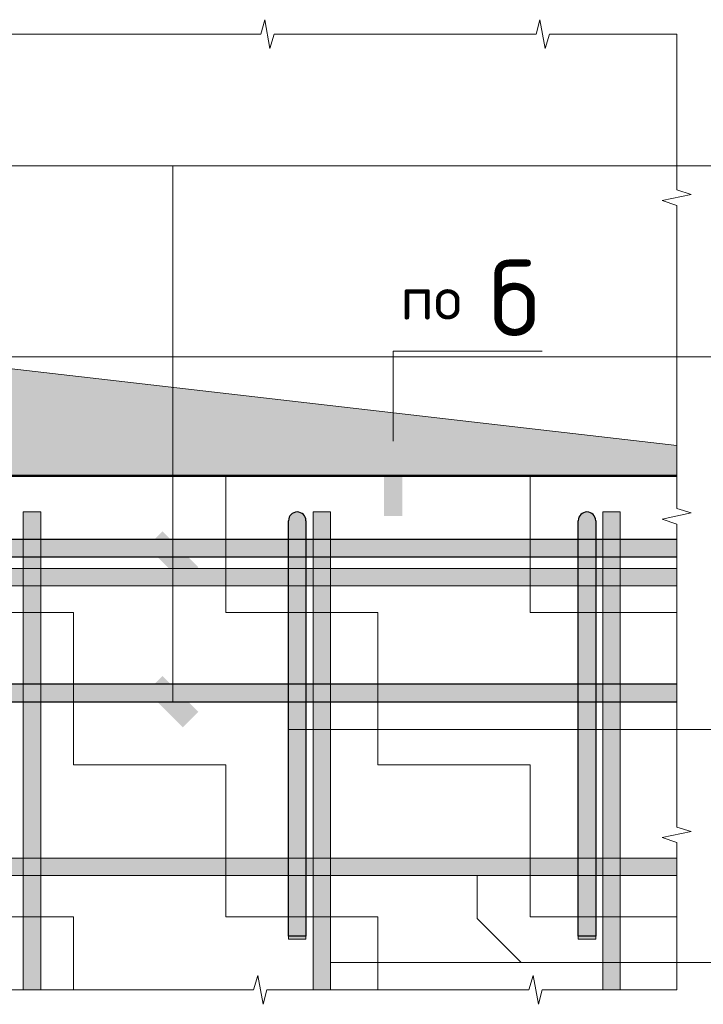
# Model space of a CAD drawing. Header units: metres. Extents: x -38 to 107, y -15 to 21.
# Tile 140 of 167: x 74.303 to 74.775, y 8.025 to 8.705. Entities that reach past the tile are written whole.
import ezdxf

# ---------------------------------------------------------------- set-up
doc = ezdxf.new("R2010")
doc.units = ezdxf.units.M
doc.layers.add('XR$3$_3898', color=7, linetype='Continuous')
doc.layers.add('XR$5$_3898', color=7, linetype='Continuous')
doc.layers.add('XR$4$Текст_ примечание', color=7, linetype='Continuous', lineweight=13)
doc.layers.add('XR$5$Арм.стержн. Арматура края', color=96, linetype='Continuous', lineweight=35)
doc.styles.add('ISOCPEUR', font='txt')
pattern_1 = [(0, (0.21, 0.21), (0.105, 0.105), [0.105, -0.105]), (90, (0.21, 0.21), (-0.105, 0.105), [0.105, -0.105])]

# ---------------------------------------------------------------- blocks, each defined once
blk = doc.blocks.new('ЭЛЕМЕНТ_УЗОРА_6')
at = {"color": 7, "linetype": 'Continuous', "lineweight": 13, "transparency": 33554687}
for p, q in [((74.75638, 8.6946), (74.75638, 8.6946)), ((74.75638, 8.0346), (74.75638, 8.0346)), ((74.75638, 8.0346), (74.75638, 8.0346))]:
    blk.add_line(p, q, dxfattribs=at)
for points in [[(74.18638, 8.6946), (74.27929, 8.6946), (74.28195, 8.7046), (74.28556, 8.6846), (74.2886, 8.6946), (74.37638, 8.6946)], [(74.37638, 8.6946), (74.46929, 8.6946), (74.47195, 8.7046), (74.47556, 8.6846), (74.4786, 8.6946), (74.56638, 8.6946)], [(74.56638, 8.6946), (74.65929, 8.6946), (74.66195, 8.7046), (74.66556, 8.6846), (74.6686, 8.6946), (74.75638, 8.6946)], [(74.75638, 8.6946), (74.75638, 8.6946), (74.75638, 8.58702), (74.76638, 8.58394), (74.74638, 8.57976), (74.75638, 8.57624), (74.75638, 8.4746)], [(74.75638, 8.4746), (74.75638, 8.36702), (74.76638, 8.36394), (74.74638, 8.35976), (74.75638, 8.35624), (74.75638, 8.2546)], [(74.75638, 8.2546), (74.75638, 8.14702), (74.76638, 8.14394), (74.74638, 8.13976), (74.75638, 8.13624), (74.75638, 8.0346)], [(74.37638, 8.0346), (74.28347, 8.0346), (74.28081, 8.0246), (74.2772, 8.0446), (74.27416, 8.0346), (74.18638, 8.0346)], [(74.56638, 8.0346), (74.47347, 8.0346), (74.47081, 8.0246), (74.4672, 8.0446), (74.46416, 8.0346), (74.37638, 8.0346)], [(74.75638, 8.0346), (74.66347, 8.0346), (74.66081, 8.0246), (74.6572, 8.0446), (74.65416, 8.0346), (74.56638, 8.0346)]]:
    blk.add_lwpolyline(points, dxfattribs=at)
blk = doc.blocks.new('СЛОЖНЫЙ_ОБЪЕКТ_14')
at = {"linetype": 'Continuous', "lineweight": 13, "transparency": 33554687}
blk.add_hatch(color=7, dxfattribs=at).paths.add_polyline_path([(73.80638, 8.3256), (74.75638, 8.3256), (74.75638, 8.3136), (73.80638, 8.3136)], flags=16)
at = {"color": 7, "linetype": 'Continuous', "lineweight": 13, "transparency": 33554687}
blk.add_lwpolyline([(73.80638, 8.3256), (74.75638, 8.3256), (74.75638, 8.3136), (73.80638, 8.3136), (73.80638, 8.3256)], close=True, dxfattribs=at)
blk = doc.blocks.new('СЛОЖНЫЙ_ОБЪЕКТ_15')
at = {"linetype": 'Continuous', "lineweight": 13, "transparency": 33554687}
blk.add_hatch(color=7, dxfattribs=at).paths.add_polyline_path([(73.80638, 8.1256), (74.75638, 8.1256), (74.75638, 8.1136), (73.80638, 8.1136)], flags=16)
at = {"color": 7, "linetype": 'Continuous', "lineweight": 13, "transparency": 33554687}
blk.add_lwpolyline([(73.80638, 8.1256), (74.75638, 8.1256), (74.75638, 8.1136), (73.80638, 8.1136), (73.80638, 8.1256)], close=True, dxfattribs=at)
blk = doc.blocks.new('СЛОЖНЫЙ_ОБЪЕКТ_16')
at = {"linetype": 'Continuous', "lineweight": 25, "transparency": 33554687}
blk.add_hatch(color=8, dxfattribs=at).paths.add_polyline_path([(73.85638, 8.3336), (74.75638, 8.3336), (74.75638, 8.3456), (73.85638, 8.3456)])
at = {"color": 7, "linetype": 'Continuous', "lineweight": 25, "transparency": 33554687}
blk.add_line((73.85638, 8.3336), (74.75638, 8.3336), dxfattribs=at)
blk.add_lwpolyline([(74.75638, 8.3456), (73.85638, 8.3456), (73.85638, 8.3336)], dxfattribs=at)
blk = doc.blocks.new('СЛОЖНЫЙ_ОБЪЕКТ_21')
at = {"linetype": 'Continuous', "lineweight": 13, "true_color": 0xc5c5c5, "transparency": 33554687}
for points in [[(74.4889, 8.36104), (74.48953, 8.36213), (74.49036, 8.36306), (74.49138, 8.3638), (74.49253, 8.36431), (74.49375, 8.36457), (74.49501, 8.36457), (74.49623, 8.36431), (74.49738, 8.3638), (74.49839, 8.36306), (74.49923, 8.36213), (74.49986, 8.36104), (74.50025, 8.35985), (74.50038, 8.3586), (74.50038, 8.0716), (74.48838, 8.0716), (74.48838, 8.3586), (74.48851, 8.35985)], [(74.48838, 8.0716), (74.50038, 8.0716), (74.50038, 8.0696), (74.48838, 8.0696)]]:
    blk.add_hatch(color=9, dxfattribs=at).paths.add_polyline_path(points, flags=16)
at = {"color": 7, "linetype": 'Continuous', "lineweight": 25, "transparency": 33554687}
blk.add_lwpolyline([(74.50038, 8.3586), (74.50038, 8.0716), (74.48838, 8.0716), (74.48838, 8.3586)], dxfattribs=at)
at = {"color": 7, "linetype": 'Continuous', "lineweight": 13, "transparency": 33554687}
blk.add_lwpolyline([(74.48838, 8.0716), (74.50038, 8.0716), (74.50038, 8.0696), (74.48838, 8.0696), (74.48838, 8.0716)], close=True, dxfattribs=at)
at = {"color": 7, "linetype": 'Continuous', "lineweight": 25, "transparency": 33554687}
blk.add_arc((74.49438, 8.3586), 0.006, 0, 180, dxfattribs=at)
blk = doc.blocks.new('СЛОЖНЫЙ_ОБЪЕКТ_22')
at = {"linetype": 'Continuous', "lineweight": 13, "transparency": 33554687}
blk.add_hatch(color=7, dxfattribs=at).paths.add_polyline_path([(74.31738, 8.0346), (74.31738, 8.3646), (74.30538, 8.3646), (74.30538, 8.0346)])
at = {"color": 7, "linetype": 'Continuous', "lineweight": 13, "transparency": 33554687}
blk.add_lwpolyline([(74.31738, 8.0346), (74.31738, 8.3646), (74.30538, 8.3646), (74.30538, 8.0346), (74.31738, 8.0346)], close=True, dxfattribs=at)
blk = doc.blocks.new('СЛОЖНЫЙ_ОБЪЕКТ_23')
at = {"linetype": 'Continuous', "lineweight": 13, "transparency": 33554687}
blk.add_hatch(color=7, dxfattribs=at).paths.add_polyline_path([(74.51738, 8.0346), (74.51738, 8.3646), (74.50538, 8.3646), (74.50538, 8.0346)])
at = {"color": 7, "linetype": 'Continuous', "lineweight": 13, "transparency": 33554687}
blk.add_lwpolyline([(74.51738, 8.0346), (74.51738, 8.3646), (74.50538, 8.3646), (74.50538, 8.0346), (74.51738, 8.0346)], close=True, dxfattribs=at)
blk = doc.blocks.new('СЛОЖНЫЙ_ОБЪЕКТ_24')
at = {"linetype": 'Continuous', "lineweight": 13, "true_color": 0xc5c5c5, "transparency": 33554687}
for points in [[(74.6889, 8.36104), (74.68953, 8.36213), (74.69036, 8.36306), (74.69138, 8.3638), (74.69253, 8.36431), (74.69375, 8.36457), (74.69501, 8.36457), (74.69623, 8.36431), (74.69738, 8.3638), (74.69839, 8.36306), (74.69923, 8.36213), (74.69986, 8.36104), (74.70025, 8.35985), (74.70038, 8.3586), (74.70038, 8.0716), (74.68838, 8.0716), (74.68838, 8.3586), (74.68851, 8.35985)], [(74.68838, 8.0716), (74.70038, 8.0716), (74.70038, 8.0696), (74.68838, 8.0696)]]:
    blk.add_hatch(color=9, dxfattribs=at).paths.add_polyline_path(points, flags=16)
at = {"color": 7, "linetype": 'Continuous', "lineweight": 25, "transparency": 33554687}
blk.add_lwpolyline([(74.70038, 8.3586), (74.70038, 8.0716), (74.68838, 8.0716), (74.68838, 8.3586)], dxfattribs=at)
at = {"color": 7, "linetype": 'Continuous', "lineweight": 13, "transparency": 33554687}
blk.add_lwpolyline([(74.68838, 8.0716), (74.70038, 8.0716), (74.70038, 8.0696), (74.68838, 8.0696), (74.68838, 8.0716)], close=True, dxfattribs=at)
at = {"color": 7, "linetype": 'Continuous', "lineweight": 25, "transparency": 33554687}
blk.add_arc((74.69438, 8.3586), 0.006, 0, 180, dxfattribs=at)
blk = doc.blocks.new('СЛОЖНЫЙ_ОБЪЕКТ_25')
at = {"linetype": 'Continuous', "lineweight": 13, "transparency": 33554687}
blk.add_hatch(color=7, dxfattribs=at).paths.add_polyline_path([(74.71738, 8.0346), (74.71738, 8.3646), (74.70538, 8.3646), (74.70538, 8.0346)])
at = {"color": 7, "linetype": 'Continuous', "lineweight": 13, "transparency": 33554687}
blk.add_lwpolyline([(74.71738, 8.0346), (74.71738, 8.3646), (74.70538, 8.3646), (74.70538, 8.0346), (74.71738, 8.0346)], close=True, dxfattribs=at)
blk = doc.blocks.new('СЛОЖНЫЙ_ОБЪЕКТ_27')
at = {"linetype": 'Continuous', "lineweight": 25, "transparency": 33554687}
blk.add_hatch(color=8, dxfattribs=at).paths.add_polyline_path([(73.85638, 8.2336), (74.75638, 8.2336), (74.75638, 8.2456), (73.85638, 8.2456)])
at = {"color": 7, "linetype": 'Continuous', "lineweight": 25, "transparency": 33554687}
blk.add_line((73.85638, 8.2336), (74.75638, 8.2336), dxfattribs=at)
blk.add_lwpolyline([(74.75638, 8.2456), (73.85638, 8.2456), (73.85638, 8.2336)], dxfattribs=at)
blk = doc.blocks.new('ЭЛЕМЕНТ_УЗОРА_17')
at = {"color": 7, "linetype": 'Continuous', "lineweight": 13, "transparency": 33554687}
for p, q in [((74.75638, 8.6946), (74.75638, 8.6946)), ((74.75638, 8.0346), (74.75638, 8.0346)), ((74.75638, 8.0346), (74.75638, 8.0346))]:
    blk.add_line(p, q, dxfattribs=at)
for points in [[(74.18638, 8.6946), (74.27929, 8.6946), (74.28195, 8.7046), (74.28556, 8.6846), (74.2886, 8.6946), (74.37638, 8.6946)], [(74.37638, 8.6946), (74.46929, 8.6946), (74.47195, 8.7046), (74.47556, 8.6846), (74.4786, 8.6946), (74.56638, 8.6946)], [(74.56638, 8.6946), (74.65929, 8.6946), (74.66195, 8.7046), (74.66556, 8.6846), (74.6686, 8.6946), (74.75638, 8.6946)], [(74.75638, 8.6946), (74.75638, 8.6946), (74.75638, 8.58702), (74.76638, 8.58394), (74.74638, 8.57976), (74.75638, 8.57624), (74.75638, 8.4746)], [(74.75638, 8.4746), (74.75638, 8.36702), (74.76638, 8.36394), (74.74638, 8.35976), (74.75638, 8.35624), (74.75638, 8.2546)], [(74.75638, 8.2546), (74.75638, 8.14702), (74.76638, 8.14394), (74.74638, 8.13976), (74.75638, 8.13624), (74.75638, 8.0346)], [(74.37638, 8.0346), (74.28347, 8.0346), (74.28081, 8.0246), (74.2772, 8.0446), (74.27416, 8.0346), (74.18638, 8.0346)], [(74.56638, 8.0346), (74.47347, 8.0346), (74.47081, 8.0246), (74.4672, 8.0446), (74.46416, 8.0346), (74.37638, 8.0346)], [(74.75638, 8.0346), (74.66347, 8.0346), (74.66081, 8.0246), (74.6572, 8.0446), (74.65416, 8.0346), (74.56638, 8.0346)]]:
    blk.add_lwpolyline(points, dxfattribs=at)
blk = doc.blocks.new('СЛОЖНЫЙ_ОБЪЕКТ_43')
at = {"linetype": 'Continuous', "lineweight": 13, "transparency": 33554687}
blk.add_hatch(color=7, dxfattribs=at).paths.add_polyline_path([(73.80638, 8.3256), (74.75638, 8.3256), (74.75638, 8.3136), (73.80638, 8.3136)], flags=16)
at = {"color": 7, "linetype": 'Continuous', "lineweight": 13, "transparency": 33554687}
blk.add_lwpolyline([(73.80638, 8.3256), (74.75638, 8.3256), (74.75638, 8.3136), (73.80638, 8.3136), (73.80638, 8.3256)], close=True, dxfattribs=at)
blk = doc.blocks.new('СЛОЖНЫЙ_ОБЪЕКТ_44')
at = {"linetype": 'Continuous', "lineweight": 13, "transparency": 33554687}
blk.add_hatch(color=7, dxfattribs=at).paths.add_polyline_path([(73.80638, 8.1256), (74.75638, 8.1256), (74.75638, 8.1136), (73.80638, 8.1136)], flags=16)
at = {"color": 7, "linetype": 'Continuous', "lineweight": 13, "transparency": 33554687}
blk.add_lwpolyline([(73.80638, 8.1256), (74.75638, 8.1256), (74.75638, 8.1136), (73.80638, 8.1136), (73.80638, 8.1256)], close=True, dxfattribs=at)
blk = doc.blocks.new('СЛОЖНЫЙ_ОБЪЕКТ_45')
at = {"linetype": 'Continuous', "lineweight": 25, "transparency": 33554687}
blk.add_hatch(color=8, dxfattribs=at).paths.add_polyline_path([(73.85638, 8.3336), (74.75638, 8.3336), (74.75638, 8.3456), (73.85638, 8.3456)])
at = {"color": 7, "linetype": 'Continuous', "lineweight": 25, "transparency": 33554687}
blk.add_line((73.85638, 8.3336), (74.75638, 8.3336), dxfattribs=at)
blk.add_lwpolyline([(74.75638, 8.3456), (73.85638, 8.3456), (73.85638, 8.3336)], dxfattribs=at)
blk = doc.blocks.new('СЛОЖНЫЙ_ОБЪЕКТ_50')
at = {"linetype": 'Continuous', "lineweight": 13, "true_color": 0xc5c5c5, "transparency": 33554687}
for points in [[(74.4889, 8.36104), (74.48953, 8.36213), (74.49036, 8.36306), (74.49138, 8.3638), (74.49253, 8.36431), (74.49375, 8.36457), (74.49501, 8.36457), (74.49623, 8.36431), (74.49738, 8.3638), (74.49839, 8.36306), (74.49923, 8.36213), (74.49986, 8.36104), (74.50025, 8.35985), (74.50038, 8.3586), (74.50038, 8.0716), (74.48838, 8.0716), (74.48838, 8.3586), (74.48851, 8.35985)], [(74.48838, 8.0716), (74.50038, 8.0716), (74.50038, 8.0696), (74.48838, 8.0696)]]:
    blk.add_hatch(color=9, dxfattribs=at).paths.add_polyline_path(points, flags=16)
at = {"color": 7, "linetype": 'Continuous', "lineweight": 25, "transparency": 33554687}
blk.add_lwpolyline([(74.50038, 8.3586), (74.50038, 8.0716), (74.48838, 8.0716), (74.48838, 8.3586)], dxfattribs=at)
at = {"color": 7, "linetype": 'Continuous', "lineweight": 13, "transparency": 33554687}
blk.add_lwpolyline([(74.48838, 8.0716), (74.50038, 8.0716), (74.50038, 8.0696), (74.48838, 8.0696), (74.48838, 8.0716)], close=True, dxfattribs=at)
at = {"color": 7, "linetype": 'Continuous', "lineweight": 25, "transparency": 33554687}
blk.add_arc((74.49438, 8.3586), 0.006, 0, 180, dxfattribs=at)
blk = doc.blocks.new('СЛОЖНЫЙ_ОБЪЕКТ_51')
at = {"linetype": 'Continuous', "lineweight": 13, "transparency": 33554687}
blk.add_hatch(color=7, dxfattribs=at).paths.add_polyline_path([(74.31738, 8.0346), (74.31738, 8.3646), (74.30538, 8.3646), (74.30538, 8.0346)])
at = {"color": 7, "linetype": 'Continuous', "lineweight": 13, "transparency": 33554687}
blk.add_lwpolyline([(74.31738, 8.0346), (74.31738, 8.3646), (74.30538, 8.3646), (74.30538, 8.0346), (74.31738, 8.0346)], close=True, dxfattribs=at)
blk = doc.blocks.new('СЛОЖНЫЙ_ОБЪЕКТ_52')
at = {"linetype": 'Continuous', "lineweight": 13, "transparency": 33554687}
blk.add_hatch(color=7, dxfattribs=at).paths.add_polyline_path([(74.51738, 8.0346), (74.51738, 8.3646), (74.50538, 8.3646), (74.50538, 8.0346)])
at = {"color": 7, "linetype": 'Continuous', "lineweight": 13, "transparency": 33554687}
blk.add_lwpolyline([(74.51738, 8.0346), (74.51738, 8.3646), (74.50538, 8.3646), (74.50538, 8.0346), (74.51738, 8.0346)], close=True, dxfattribs=at)
blk = doc.blocks.new('СЛОЖНЫЙ_ОБЪЕКТ_53')
at = {"linetype": 'Continuous', "lineweight": 13, "true_color": 0xc5c5c5, "transparency": 33554687}
for points in [[(74.6889, 8.36104), (74.68953, 8.36213), (74.69036, 8.36306), (74.69138, 8.3638), (74.69253, 8.36431), (74.69375, 8.36457), (74.69501, 8.36457), (74.69623, 8.36431), (74.69738, 8.3638), (74.69839, 8.36306), (74.69923, 8.36213), (74.69986, 8.36104), (74.70025, 8.35985), (74.70038, 8.3586), (74.70038, 8.0716), (74.68838, 8.0716), (74.68838, 8.3586), (74.68851, 8.35985)], [(74.68838, 8.0716), (74.70038, 8.0716), (74.70038, 8.0696), (74.68838, 8.0696)]]:
    blk.add_hatch(color=9, dxfattribs=at).paths.add_polyline_path(points, flags=16)
at = {"color": 7, "linetype": 'Continuous', "lineweight": 25, "transparency": 33554687}
blk.add_lwpolyline([(74.70038, 8.3586), (74.70038, 8.0716), (74.68838, 8.0716), (74.68838, 8.3586)], dxfattribs=at)
at = {"color": 7, "linetype": 'Continuous', "lineweight": 13, "transparency": 33554687}
blk.add_lwpolyline([(74.68838, 8.0716), (74.70038, 8.0716), (74.70038, 8.0696), (74.68838, 8.0696), (74.68838, 8.0716)], close=True, dxfattribs=at)
at = {"color": 7, "linetype": 'Continuous', "lineweight": 25, "transparency": 33554687}
blk.add_arc((74.69438, 8.3586), 0.006, 0, 180, dxfattribs=at)
blk = doc.blocks.new('СЛОЖНЫЙ_ОБЪЕКТ_54')
at = {"linetype": 'Continuous', "lineweight": 13, "transparency": 33554687}
blk.add_hatch(color=7, dxfattribs=at).paths.add_polyline_path([(74.71738, 8.0346), (74.71738, 8.3646), (74.70538, 8.3646), (74.70538, 8.0346)])
at = {"color": 7, "linetype": 'Continuous', "lineweight": 13, "transparency": 33554687}
blk.add_lwpolyline([(74.71738, 8.0346), (74.71738, 8.3646), (74.70538, 8.3646), (74.70538, 8.0346), (74.71738, 8.0346)], close=True, dxfattribs=at)
blk = doc.blocks.new('СЛОЖНЫЙ_ОБЪЕКТ_56')
at = {"linetype": 'Continuous', "lineweight": 25, "transparency": 33554687}
blk.add_hatch(color=8, dxfattribs=at).paths.add_polyline_path([(73.85638, 8.2336), (74.75638, 8.2336), (74.75638, 8.2456), (73.85638, 8.2456)])
at = {"color": 7, "linetype": 'Continuous', "lineweight": 25, "transparency": 33554687}
blk.add_line((73.85638, 8.2336), (74.75638, 8.2336), dxfattribs=at)
blk.add_lwpolyline([(74.75638, 8.2456), (73.85638, 8.2456), (73.85638, 8.2336)], dxfattribs=at)

msp = doc.modelspace()

# ---------------------------------------------------------------- hatches: boundary and pattern name
at = {"linetype": 'Continuous', "lineweight": 13, "transparency": 33554687}
h = msp.add_hatch(dxfattribs=at)
h.set_pattern_fill('____', scale=0.105, style=0, pattern_type=2)
h.set_pattern_definition(pattern_1)
h.paths.add_polyline_path([(73.80638, 8.6946), (73.80638, 8.0346), (74.75638, 8.0346), (74.75638, 8.3896), (74.18138, 8.3896), (74.18138, 8.6946)], flags=0)
h = msp.add_hatch(dxfattribs=at)
h.set_pattern_fill('____', scale=0.105, style=0, pattern_type=2)
h.set_pattern_definition(pattern_1)
h.paths.add_polyline_path([(73.80638, 8.6946), (73.80638, 8.0346), (74.75638, 8.0346), (74.75638, 8.3896), (74.18138, 8.3896), (74.18138, 8.6946)], flags=0)
at = {"linetype": 'Continuous', "lineweight": 13, "true_color": 0x696969, "transparency": 33554687}
msp.add_hatch(color=251, dxfattribs=at).paths.add_polyline_path([(74.75638, 8.4106), (74.25957, 8.46779), (74.18138, 8.6946), (74.18138, 8.3896), (74.75638, 8.3896)])
msp.add_hatch(color=251, dxfattribs=at).paths.add_polyline_path([(74.75638, 8.4106), (74.25957, 8.46779), (74.18138, 8.6946), (74.18138, 8.3896), (74.75638, 8.3896)])
at = {"linetype": 'Continuous', "lineweight": 25, "true_color": 0x000000, "transparency": 33554687}
msp.add_hatch(color=18, dxfattribs=at).paths.add_polyline_path([(74.56691, 8.41107), (74.56693, 8.41068), (74.56693, 8.36194), (74.55439, 8.36194), (74.55439, 8.41068), (74.55442, 8.41107), (74.55449, 8.41144), (74.55461, 8.41181), (74.55478, 8.41215), (74.555, 8.41247), (74.55525, 8.41276), (74.55554, 8.41301), (74.55586, 8.41322), (74.5562, 8.41339), (74.55656, 8.41352), (74.55694, 8.41359), (74.55732, 8.41362), (74.564, 8.41362), (74.56438, 8.41359), (74.56476, 8.41352), (74.56512, 8.41339), (74.56546, 8.41322), (74.56578, 8.41301), (74.56607, 8.41276), (74.56632, 8.41247), (74.56654, 8.41215), (74.56671, 8.41181), (74.56683, 8.41144)], flags=16)
msp.add_hatch(color=18, dxfattribs=at).paths.add_polyline_path([(74.56691, 8.41107), (74.56693, 8.41068), (74.56693, 8.36194), (74.55439, 8.36194), (74.55439, 8.41068), (74.55442, 8.41107), (74.55449, 8.41144), (74.55461, 8.41181), (74.55478, 8.41215), (74.555, 8.41247), (74.55525, 8.41276), (74.55554, 8.41301), (74.55586, 8.41322), (74.5562, 8.41339), (74.55656, 8.41352), (74.55694, 8.41359), (74.55732, 8.41362), (74.564, 8.41362), (74.56438, 8.41359), (74.56476, 8.41352), (74.56512, 8.41339), (74.56546, 8.41322), (74.56578, 8.41301), (74.56607, 8.41276), (74.56632, 8.41247), (74.56654, 8.41215), (74.56671, 8.41181), (74.56683, 8.41144)], flags=16)
for points in [[(74.40138, 8.35128), (74.39077, 8.34067), (74.41552, 8.31592), (74.42612, 8.32653)], [(74.40138, 8.35128), (74.39077, 8.34067), (74.41552, 8.31592), (74.42612, 8.32653)], [(74.40138, 8.25128), (74.39077, 8.24067), (74.41552, 8.21592), (74.42612, 8.22653)], [(74.40138, 8.25128), (74.39077, 8.24067), (74.41552, 8.21592), (74.42612, 8.22653)]]:
    msp.add_hatch(color=18, dxfattribs=at).paths.add_polyline_path(points)

# ---------------------------------------------------------------- linework, layer by layer
at = {"color": 7, "linetype": 'Continuous', "lineweight": 13, "transparency": 33554687}
for p, q in [((74.03738, 8.60357), (75.04771, 8.60357)), ((74.03738, 8.60357), (75.04771, 8.60357)), ((74.40845, 8.2336), (74.40845, 8.60357)), ((74.40845, 8.2336), (74.40845, 8.60357)), ((74.51738, 8.05338), (75.07571, 8.05338)), ((74.51738, 8.05338), (75.07571, 8.05338))]:
    msp.add_line(p, q, dxfattribs=at)
for points in [[(74.75638, 8.4106), (74.25957, 8.46779), (74.18138, 8.6946)], [(74.75638, 8.4106), (74.25957, 8.46779), (74.18138, 8.6946)], [(74.56066, 8.41362), (74.56066, 8.47562), (74.66352, 8.47562)], [(74.56066, 8.41362), (74.56066, 8.47562), (74.66352, 8.47562)], [(75.06925, 8.21433), (74.66032, 8.21433), (74.48838, 8.21433)], [(75.06925, 8.21433), (74.66032, 8.21433), (74.48838, 8.21433)], [(74.64899, 8.05338), (74.61859, 8.08378), (74.61859, 8.1136)], [(74.64899, 8.05338), (74.61859, 8.08378), (74.61859, 8.1136)]]:
    msp.add_lwpolyline(points, dxfattribs=at)
at = {"layer": 'XR$3$_3898', "color": 7, "linetype": 'Continuous', "lineweight": 50, "transparency": 33554687}
msp.add_lwpolyline([(74.75638, 8.3896), (74.18138, 8.3896), (74.18138, 8.6946)], dxfattribs=at)
at = {"layer": 'XR$4$Текст_ примечание', "color": 7, "linetype": 'Continuous', "lineweight": 13, "transparency": 33554687}
msp.add_line((86.41979, 8.47171), (67.91979, 8.47171), dxfattribs=at)
at = {"layer": 'XR$5$_3898', "color": 7, "linetype": 'Continuous', "lineweight": 50, "transparency": 33554687}
msp.add_lwpolyline([(74.75638, 8.3896), (74.18138, 8.3896), (74.18138, 8.6946)], dxfattribs=at)
at = {"layer": 'XR$5$Арм.стержн. Арматура края', "color": 7, "linetype": 'Continuous', "lineweight": 13, "transparency": 33554687}
msp.add_line((75.07047, 8.21433), (74.76047, 8.21433), dxfattribs=at)

# ---------------------------------------------------------------- block references
at = {"color": 7, "linetype": 'Continuous', "lineweight": 13, "transparency": 33554687}
for name in ['ЭЛЕМЕНТ_УЗОРА_6', 'ЭЛЕМЕНТ_УЗОРА_17', 'СЛОЖНЫЙ_ОБЪЕКТ_22', 'СЛОЖНЫЙ_ОБЪЕКТ_51', 'СЛОЖНЫЙ_ОБЪЕКТ_21', 'СЛОЖНЫЙ_ОБЪЕКТ_50', 'СЛОЖНЫЙ_ОБЪЕКТ_23', 'СЛОЖНЫЙ_ОБЪЕКТ_52', 'СЛОЖНЫЙ_ОБЪЕКТ_24', 'СЛОЖНЫЙ_ОБЪЕКТ_53', 'СЛОЖНЫЙ_ОБЪЕКТ_25', 'СЛОЖНЫЙ_ОБЪЕКТ_54', 'СЛОЖНЫЙ_ОБЪЕКТ_14', 'СЛОЖНЫЙ_ОБЪЕКТ_43', 'СЛОЖНЫЙ_ОБЪЕКТ_15', 'СЛОЖНЫЙ_ОБЪЕКТ_44']:
    msp.add_blockref(name, (0, 0), dxfattribs=at)
at = {"color": 7, "linetype": 'Continuous', "lineweight": 25, "transparency": 33554687}
for name in ['СЛОЖНЫЙ_ОБЪЕКТ_16', 'СЛОЖНЫЙ_ОБЪЕКТ_45', 'СЛОЖНЫЙ_ОБЪЕКТ_27', 'СЛОЖНЫЙ_ОБЪЕКТ_56']:
    msp.add_blockref(name, (0, 0), dxfattribs=at)

# ---------------------------------------------------------------- texts
at = {"color": 7, "linetype": 'Continuous', "lineweight": 13, "transparency": 33554687, "insert": (74.61351, 8.51241), "char_height": 0.03, "width": 0.1137241, "attachment_point": 5, "style": 'ISOCPEUR'}
msp.add_mtext('\\A1;{\\fISOCPEUR|i0|b0;\\H0.030000;\\W1.000000;\\C7;по \\H0.052500;б}\\P', dxfattribs=at)
msp.add_mtext('\\A1;{\\fISOCPEUR|i0|b0;\\H0.030000;\\W1.000000;\\C7;по \\H0.052500;б}\\P', dxfattribs=at)

doc.saveas('drawing.dxf')
